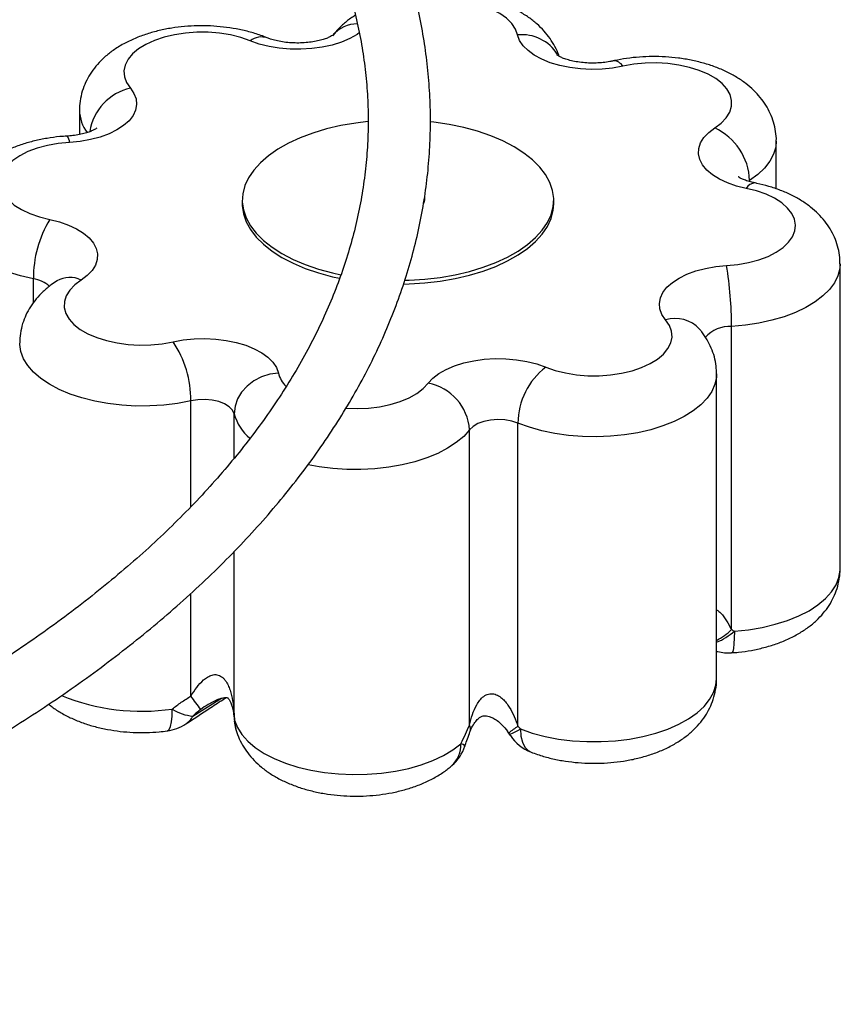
# Paper-space layout '_Trimétrica' of a CAD drawing. Header units: millimetres. Extents: x -1199 to -201, y -1196 to 140.
# Tile 5 of 7: x -386 to -201, y -1053 to -832. Entities that reach past the tile are written whole.
import ezdxf

# ---------------------------------------------------------------- set-up
doc = ezdxf.new("R2010")
doc.units = ezdxf.units.MM

psp = doc.layouts.new('_Trimétrica')

# ---------------------------------------------------------------- linework, layer by layer
at = {"color": 7, "linetype": 'Continuous', "lineweight": 25}
for p, q in [((-372.21, -852.4), (-372.21, -857.85)), ((-215.56, -870.07), (-215.56, -859.32)), ((-294.6, -872.61), (-294.6, -871.65)), ((-335.6, -872.61), (-335.6, -873.46)), ((-265.6, -873.46), (-265.6, -872.61)), ((-201.23, -955.5), (-201.23, -886.93)), ((-225.64, -969.19), (-225.64, -901)), ((-232.7, -901.75), (-232.81, -901.62)), ((-228.99, -980.24), (-228.99, -911.67)), ((-273.64, -990.93), (-273.64, -922.74)), ((-284.51, -990.67), (-284.51, -924.24)), ((-228.99, -974.08), (-228.76, -974.14)), ((-276.03, -992.02), (-275.53, -992.75)), ((-275.76, -992.45), (-275.36, -993.04))]:
    psp.add_line(p, q, dxfattribs=at)
at = {"color": 8, "linetype": 'Continuous', "lineweight": 25}
for p, q in [((-221.56, -868.43), (-221.56, -868.15)), ((-382.55, -895.68), (-382.55, -890.32)), ((-347.17, -941.58), (-347.17, -917.74)), ((-337.43, -930.64), (-337.43, -920.64)), ((-337.43, -988.83), (-337.43, -951.61)), ((-347.17, -984.16), (-347.17, -961.05)), ((-228.99, -974.05), (-228.75, -974.13)), ((-346.7, -988.62), (-340.26, -984.62)), ((-275.35, -993.03), (-275.53, -992.75))]:
    psp.add_line(p, q, dxfattribs=at)
at = {"color": 8, "linetype": 'Continuous', "lineweight": 25, "flags": 128}
for points in [[(-273.72, -835.43), (-274.19, -834.13), (-275.04, -832.87), (-276.23, -831.7), (-277.75, -830.62), (-279.55, -829.67), (-281.61, -828.87), (-283.87, -828.24), (-286.29, -827.78), (-288.81, -827.51), (-291.39, -827.43), (-293.95, -827.55), (-296.46, -827.86), (-296.59, -827.88)], [(-309.25, -834.93), (-309.8, -835.32), (-311.44, -836.25), (-313.32, -837.06), (-315.4, -837.71), (-317.65, -838.21), (-320, -838.53), (-322.43, -838.68), (-324.87, -838.65), (-327.28, -838.43), (-329.6, -838.05), (-331.79, -837.49), (-333.8, -836.78)], [(-215.56, -859.34), (-215.69, -860.68), (-216.18, -862.29), (-217.02, -863.86), (-218.21, -865.38), (-219.73, -866.81), (-221.56, -868.15)], [(-382.55, -890.32), (-385.43, -889.64), (-388.14, -888.79), (-390.64, -887.78), (-392.9, -886.63), (-394.88, -885.36), (-396.57, -883.97), (-397.94, -882.5), (-398.96, -880.96), (-399.64, -879.36), (-399.95, -877.73), (-399.98, -877.16)], [(-201.23, -886.91), (-201.3, -887.97), (-201.72, -889.59), (-202.49, -891.17), (-203.62, -892.7), (-205.07, -894.15), (-206.85, -895.5), (-208.91, -896.75), (-211.24, -897.86), (-213.8, -898.82), (-216.55, -899.63), (-219.47, -900.26), (-222.52, -900.72), (-225.64, -901)], [(-347.17, -917.74), (-350.15, -918.3), (-353.23, -918.69), (-356.38, -918.89), (-359.55, -918.9), (-362.71, -918.72), (-365.8, -918.36), (-368.79, -917.81), (-371.64, -917.09), (-374.31, -916.21), (-376.76, -915.18), (-378.97, -914), (-380.9, -912.71), (-382.52, -911.3), (-383.82, -909.81), (-384.79, -908.26), (-385.39, -906.65), (-385.64, -905.03), (-385.64, -904.73)], [(-228.99, -911.67), (-229.03, -912.4), (-229.38, -914.02), (-230.08, -915.61), (-231.14, -917.15), (-232.53, -918.62), (-234.25, -919.99), (-236.26, -921.26), (-238.53, -922.39), (-241.05, -923.39), (-243.77, -924.23), (-246.66, -924.9), (-249.69, -925.39), (-252.8, -925.7), (-255.96, -925.83), (-259.13, -925.77), (-262.27, -925.52), (-265.32, -925.08), (-268.26, -924.47), (-271.05, -923.69), (-273.64, -922.74)], [(-312.29, -919.42), (-309.82, -919.49), (-307.25, -919.37), (-304.75, -919.06), (-302.36, -918.56), (-300.13, -917.89), (-298.13, -917.06), (-296.38, -916.08), (-294.94, -914.98), (-293.82, -913.78)], [(-284.51, -924.24), (-285.84, -925.73), (-287.5, -927.12), (-289.45, -928.41), (-291.68, -929.57), (-294.15, -930.59), (-296.84, -931.46), (-299.7, -932.16), (-302.7, -932.69), (-305.8, -933.04), (-308.95, -933.2), (-312.12, -933.18), (-315.27, -932.96), (-318.34, -932.57), (-320.82, -932.1)], [(-224.98, -969.53), (-221.8, -969.21), (-218.73, -968.69), (-215.79, -968), (-213.04, -967.13), (-210.5, -966.1), (-208.21, -964.93), (-206.2, -963.62), (-204.51, -962.2), (-203.14, -960.7), (-202.14, -959.11), (-201.5, -957.48), (-201.23, -955.82), (-201.23, -955.5)], [(-224.98, -969.53), (-225, -971.1), (-225.08, -972.42), (-225.21, -973.43), (-225.37, -974.1), (-225.58, -974.39), (-225.63, -974.4)], [(-273.1, -991.53), (-270.42, -992.46), (-267.54, -993.21), (-264.51, -993.79), (-261.37, -994.18), (-258.16, -994.38), (-254.93, -994.38), (-251.72, -994.19), (-248.57, -993.81), (-245.54, -993.23), (-242.66, -992.48), (-239.96, -991.56), (-237.5, -990.48), (-235.3, -989.27), (-233.39, -987.92), (-231.8, -986.47), (-230.55, -984.94), (-229.66, -983.34), (-229.14, -981.7), (-228.99, -980.24)], [(-352.51, -991.97), (-352.44, -991.96), (-352.06, -991.65), (-351.75, -990.97), (-351.53, -989.95), (-351.38, -988.62), (-351.34, -987.05)], [(-337.43, -988.83), (-337.46, -989.05), (-337.46, -989.08)], [(-337.34, -989.56), (-337.39, -989.73), (-337.39, -989.78)], [(-337.34, -989.56), (-337.15, -991.22), (-337.09, -991.45)], [(-273.1, -991.53), (-272.99, -993.12), (-272.65, -994.5), (-272.09, -995.6), (-271.34, -996.39), (-270.7, -996.74)]]:
    psp.add_lwpolyline(points, dxfattribs=at)
at = {"color": 7, "linetype": 'Continuous', "lineweight": 25, "flags": 128}
for points in [[(-333.8, -836.78), (-335.93, -836.03), (-338.25, -835.45), (-340.71, -835.05), (-343.26, -834.85), (-345.83, -834.83), (-348.39, -835.02), (-350.86, -835.39), (-353.2, -835.95), (-355.36, -836.67), (-357.28, -837.56), (-358.93, -838.58), (-360.28, -839.71), (-361.28, -840.93), (-361.93, -842.22), (-362.2, -843.54), (-362.09, -844.87), (-361.61, -846.17), (-360.76, -847.42)], [(-250.04, -842.48), (-252.35, -842.9), (-254.74, -843.14), (-257.18, -843.2), (-259.61, -843.09), (-261.98, -842.79), (-264.25, -842.33), (-266.37, -841.7), (-268.28, -840.92), (-269.96, -840.01), (-271.37, -838.98), (-272.48, -837.86), (-273.27, -836.67), (-273.72, -835.43)], [(-229.38, -856.36), (-227.93, -855.27), (-226.8, -854.07), (-226.03, -852.81), (-225.62, -851.49), (-225.6, -850.17), (-225.95, -848.85), (-226.68, -847.58), (-227.76, -846.37), (-229.18, -845.26), (-230.89, -844.27), (-232.87, -843.42), (-235.07, -842.73), (-237.44, -842.21), (-239.94, -841.88), (-242.5, -841.74), (-245.08, -841.79), (-247.61, -842.04), (-250.04, -842.48)], [(-360.76, -847.42), (-359.95, -848.61), (-359.48, -849.84), (-359.35, -851.1), (-359.58, -852.35), (-360.15, -853.57), (-361.06, -854.74), (-362.28, -855.83), (-363.79, -856.82), (-365.56, -857.68), (-367.56, -858.41), (-369.73, -858.98), (-372.04, -859.38), (-374.44, -859.62)], [(-307.35, -854.92), (-310.07, -855.25), (-313.43, -855.83), (-316.66, -856.59), (-319.73, -857.51), (-322.59, -858.58), (-325.24, -859.8), (-327.62, -861.15), (-329.74, -862.62), (-331.55, -864.18), (-333.04, -865.84), (-334.21, -867.57), (-335.02, -869.34), (-335.49, -871.15), (-335.6, -872.98), (-335.34, -874.8), (-334.73, -876.6), (-333.77, -878.36), (-332.47, -880.05), (-330.85, -881.68), (-328.91, -883.21), (-326.68, -884.63), (-324.19, -885.92), (-321.45, -887.09), (-318.5, -888.1), (-315.36, -888.95), (-313.45, -889.37)], [(-299.04, -890.61), (-298.11, -890.59), (-294.59, -890.36), (-291.13, -889.96), (-287.77, -889.38), (-284.54, -888.62), (-281.48, -887.7), (-278.61, -886.63), (-275.97, -885.41), (-273.58, -884.06), (-271.47, -882.6), (-269.66, -881.03), (-268.16, -879.37), (-267, -877.65), (-266.18, -875.87), (-265.72, -874.06), (-265.61, -872.23), (-265.86, -870.41), (-266.47, -868.61), (-267.43, -866.86), (-268.73, -865.16), (-270.36, -863.53), (-272.3, -862), (-274.52, -860.58), (-277.02, -859.29), (-279.76, -858.13), (-282.71, -857.11), (-285.84, -856.26), (-289.13, -855.58), (-292.53, -855.07), (-293.3, -854.98)], [(-222.32, -869.97), (-224.52, -869.42), (-226.54, -868.72), (-228.36, -867.88), (-229.92, -866.91), (-231.19, -865.84), (-232.15, -864.68), (-232.78, -863.47), (-233.07, -862.22), (-233, -860.96), (-232.59, -859.72), (-231.84, -858.53), (-230.76, -857.4), (-229.38, -856.36)], [(-374.44, -859.62), (-376.97, -859.86), (-379.41, -860.3), (-381.7, -860.91), (-383.78, -861.69), (-385.62, -862.62), (-387.18, -863.68), (-388.41, -864.84), (-389.3, -866.09), (-389.83, -867.39), (-389.98, -868.72), (-389.74, -870.04), (-389.14, -871.33), (-388.17, -872.56), (-386.86, -873.7), (-385.24, -874.74), (-383.35, -875.64), (-381.21, -876.38), (-378.89, -876.96)], [(-226.76, -887.31), (-224.23, -887.06), (-221.8, -886.63), (-219.51, -886.02), (-217.42, -885.24), (-215.58, -884.31), (-214.03, -883.25), (-212.79, -882.08), (-211.9, -880.83), (-211.38, -879.53), (-211.23, -878.21), (-211.46, -876.89), (-212.07, -875.6), (-213.03, -874.37), (-214.34, -873.22), (-215.96, -872.19), (-217.86, -871.29), (-219.99, -870.54), (-222.32, -869.97)], [(-335.6, -873.46), (-335.6, -873.83), (-335.34, -875.66), (-334.73, -877.46), (-333.77, -879.21), (-332.47, -880.91), (-330.85, -882.53), (-328.91, -884.06), (-326.68, -885.48), (-324.19, -886.78), (-321.45, -887.94), (-318.5, -888.95), (-315.36, -889.81), (-313.74, -890.17)], [(-299.34, -891.48), (-298.11, -891.44), (-294.59, -891.22), (-291.13, -890.82), (-287.77, -890.23), (-284.54, -889.48), (-281.48, -888.56), (-278.61, -887.49), (-275.97, -886.27), (-273.58, -884.92), (-271.47, -883.45), (-269.66, -881.88), (-268.16, -880.23), (-267, -878.5), (-266.18, -876.73), (-265.72, -874.92), (-265.6, -873.46)], [(-294.74, -873.25), (-294.61, -872.75), (-294.6, -872.61)], [(-378.89, -876.96), (-376.69, -877.5), (-374.66, -878.2), (-372.85, -879.04), (-371.29, -880.01), (-370.02, -881.09), (-369.05, -882.24), (-368.42, -883.46), (-368.14, -884.7), (-368.2, -885.96), (-368.61, -887.2), (-369.37, -888.4), (-370.45, -889.52), (-371.83, -890.56)], [(-240.45, -899.5), (-241.26, -898.32), (-241.73, -897.08), (-241.85, -895.83), (-241.63, -894.58), (-241.06, -893.35), (-240.15, -892.19), (-238.93, -891.1), (-237.42, -890.11), (-235.64, -889.24), (-233.65, -888.52), (-231.48, -887.95), (-229.16, -887.54), (-226.76, -887.31)], [(-371.83, -890.56), (-373.28, -891.66), (-374.41, -892.85), (-375.18, -894.12), (-375.58, -895.43), (-375.61, -896.76), (-375.25, -898.07), (-374.53, -899.35), (-373.44, -900.55), (-372.03, -901.66), (-370.32, -902.65), (-368.34, -903.51), (-366.14, -904.2), (-363.76, -904.72), (-361.27, -905.05), (-358.7, -905.19), (-356.13, -905.13), (-353.6, -904.88), (-351.16, -904.45)], [(-267.4, -910.15), (-265.27, -910.89), (-262.96, -911.47), (-260.5, -911.87), (-257.95, -912.08), (-255.37, -912.09), (-252.82, -911.91), (-250.34, -911.54), (-248, -910.98), (-245.85, -910.25), (-243.92, -909.37), (-242.27, -908.35), (-240.93, -907.22), (-239.92, -905.99), (-239.28, -904.71), (-239, -903.39), (-239.11, -902.06), (-239.6, -900.76), (-240.45, -899.5)], [(-351.16, -904.45), (-348.86, -904.03), (-346.46, -903.78), (-344.03, -903.72), (-341.59, -903.84), (-339.22, -904.13), (-336.95, -904.6), (-334.84, -905.23), (-332.92, -906.01), (-331.24, -906.92), (-329.83, -907.95), (-328.72, -909.07), (-327.94, -910.26), (-327.49, -911.49)], [(-293.82, -913.78), (-292.76, -912.65), (-291.4, -911.61), (-289.77, -910.67), (-287.89, -909.87), (-285.8, -909.21), (-283.56, -908.72), (-281.2, -908.39), (-278.78, -908.25), (-276.34, -908.28), (-273.93, -908.49), (-271.61, -908.88), (-269.42, -909.43), (-267.4, -910.15)], [(-327.49, -911.49), (-329.43, -911.77), (-331.29, -912.37), (-333.01, -913.26), (-334.52, -914.41), (-335.75, -915.78), (-336.67, -917.32), (-337.24, -918.96), (-337.43, -920.64)], [(-337.43, -920.64), (-337.8, -919.82), (-338.53, -919.07), (-339.57, -918.43), (-340.88, -917.92), (-342.38, -917.59), (-343.98, -917.45), (-345.61, -917.5), (-347.17, -917.74)], [(-273.64, -922.74), (-275.02, -922.3), (-276.57, -922.03), (-278.19, -921.96), (-279.81, -922.08), (-281.32, -922.39), (-282.66, -922.87), (-283.74, -923.5), (-284.51, -924.24)], [(-337.34, -989.56), (-336.71, -991.19), (-335.72, -992.78), (-334.37, -994.29), (-332.68, -995.71), (-330.69, -997.02), (-328.41, -998.2), (-325.87, -999.23), (-323.12, -1000.1), (-320.19, -1000.8), (-317.12, -1001.32), (-313.95, -1001.65), (-310.73, -1001.79), (-307.5, -1001.73), (-304.31, -1001.47), (-301.19, -1001.03), (-298.2, -1000.4), (-295.37, -999.59), (-292.75, -998.62), (-290.37, -997.49), (-288.26, -996.23), (-286.45, -994.85)]]:
    psp.add_lwpolyline(points, dxfattribs=at)
at = {"color": 8, "linetype": 'Continuous', "lineweight": 25}
for centre, radius, start, end in [((-309.69, -840.21), 7.26, 90.3285, 139.897), ((-331.28, -839.93), 4.03, 71.5463, 128.7234), ((-272.76, -844.87), 9.48, 31.9868, 95.7848), ((-252.15, -843.75), 2.46, 31.0873, 91.893), ((-358.19, -858.96), 11.82, 102.5284, 171.3994), ((-363.76, -852.22), 8.46, 181.2109, 217.6132), ((-376.33, -859.57), 1.89, 358.5638, 46.1376), ((-220.3, -871.01), 2.27, 90.835, 152.6438), ((-374.38, -895.78), 5.8, 63.9442, 119.9998), ((-383.51, -897.16), 6.91, 48.5067, 82.0474), ((-238.33, -906.71), 7.52, 42.6579, 106.3316), ((-226, -908.37), 7.38, 87.2558, 138.4786), ((-321.19, -909.88), 6.5, 194.3962, 224.8458), ((-327.02, -917.86), 10.77, 194.96, 230.4265), ((-235.92, -958.5), 14.83, 297.8506, 313.8834), ((-234.52, -958.64), 14.48, 292.4122, 311.2156), ((-358.21, -940.11), 47.44, 247.6713, 278.3324), ((-350.98, -986.39), 4.83, 303.7277, 332.4308), ((-286.38, -991.55), 2.07, 342.1834, 25.2765), ((-292.77, -995.11), 6.32, 312.4801, 2.3764), ((-286.86, -996.56), 1.76, 42.3323, 76.5006)]:
    psp.add_arc(centre, radius, start, end, dxfattribs=at)
at = {"color": 7, "linetype": 'Continuous', "lineweight": 25}
for centre, radius, start, end in [((-235.09, -868.64), 13.53, 2.078, 65.0659), ((-357.3, -890.06), 25.25, 148.7419, 180.5922), ((-304.05, -900.53), 78.41, 359.6595, 9.7097), ((-370.59, -917.52), 23.42, 359.4625, 33.9351), ((-257.48, -922.9), 16.16, 127.8957, 179.4578), ((-295.95, -925.05), 11.47, 4.0455, 79.2689), ((-226.34, -964.43), 10, 256.0275, 274.0581), ((-392.25, -1020.55), 57.92, 35.212, 38.9112), ((-346.15, -979.38), 9.26, 235.907, 266.555), ((-327.44, -988.86), 10, 185.3105, 194.9735), ((-353.81, -982.06), 10, 277.4931, 303.4292), ((-262.25, -1008.55), 20.98, 122.8878, 129.9455), ((-279.46, -981.94), 11.5, 289.9825, 303.517), ((-267.06, -987.43), 10, 214.0858, 248.678), ((-295.05, -992.22), 10, 310.9684, 341.6223)]:
    psp.add_arc(centre, radius, start, end, dxfattribs=at)
for points, knots in [([(-511.58, -680.35), (-508.35, -681.27), (-501.87, -683.11), (-492.35, -686.06), (-482.98, -689.13), (-473.79, -692.33), (-464.79, -695.66), (-455.98, -699.12), (-447.36, -702.71), (-438.95, -706.41), (-430.75, -710.23), (-422.78, -714.17), (-415.02, -718.21), (-407.5, -722.36), (-400.21, -726.62), (-393.17, -730.97), (-386.37, -735.42), (-379.83, -739.96), (-373.55, -744.59), (-367.52, -749.3), (-361.77, -754.08), (-356.29, -758.95), (-351.08, -763.88), (-346.15, -768.88), (-341.5, -773.95), (-337.14, -779.07), (-333.06, -784.25), (-329.28, -789.48), (-325.79, -794.76), (-322.59, -800.08), (-319.69, -805.44), (-317.08, -810.84), (-314.78, -816.28), (-312.78, -821.75), (-311.09, -827.25), (-309.7, -832.77), (-308.62, -838.32), (-307.85, -843.88), (-307.4, -849.46), (-307.26, -855.05), (-307.44, -860.65), (-307.93, -866.24), (-308.74, -871.82), (-309.86, -877.39), (-311.29, -882.93), (-313.04, -888.46), (-315.09, -893.95), (-317.45, -899.41), (-320.11, -904.84), (-323.07, -910.22), (-326.33, -915.56), (-329.88, -920.85), (-333.73, -926.08), (-337.87, -931.27), (-342.29, -936.39), (-347, -941.46), (-351.99, -946.46), (-357.25, -951.39), (-362.79, -956.24), (-368.6, -961.02), (-374.67, -965.72), (-381.01, -970.33), (-387.6, -974.86), (-394.44, -979.29), (-401.53, -983.63), (-408.86, -987.86), (-416.43, -992), (-424.23, -996.02), (-432.25, -999.94), (-440.48, -1003.74), (-448.93, -1007.42), (-457.58, -1010.98), (-466.43, -1014.41), (-475.46, -1017.72), (-484.68, -1020.9), (-494.08, -1023.95), (-503.64, -1026.86), (-513.36, -1029.63), (-523.23, -1032.26), (-533.25, -1034.75), (-543.4, -1037.09), (-553.68, -1039.29), (-564.08, -1041.33), (-574.59, -1043.23), (-585.21, -1044.97), (-595.91, -1046.56), (-606.7, -1047.99), (-617.57, -1049.27), (-628.5, -1050.39), (-639.5, -1051.35), (-650.54, -1052.15), (-661.62, -1052.79), (-671.48, -1053.23), (-677.64, -1053.39), (-680.1, -1053.46)], [0, 0, 0, 0, 0.010855, 0.021724, 0.03259, 0.043454, 0.054316, 0.065176, 0.076033, 0.086887, 0.09774, 0.108589, 0.119437, 0.130282, 0.141125, 0.151966, 0.162806, 0.173644, 0.184482, 0.19532, 0.206159, 0.216999, 0.227842, 0.238689, 0.249542, 0.260402, 0.271272, 0.282154, 0.293051, 0.303965, 0.314899, 0.325856, 0.336838, 0.347846, 0.358882, 0.369947, 0.381038, 0.392154, 0.40329, 0.414441, 0.4256, 0.436759, 0.44791, 0.459046, 0.470161, 0.481252, 0.492317, 0.503354, 0.514363, 0.525346, 0.536305, 0.547241, 0.558158, 0.569058, 0.579944, 0.590818, 0.601683, 0.612541, 0.623393, 0.634241, 0.645086, 0.65593, 0.666773, 0.677615, 0.688459, 0.699303, 0.710149, 0.720997, 0.731846, 0.742698, 0.753551, 0.764408, 0.775266, 0.786127, 0.79699, 0.807855, 0.818722, 0.829591, 0.840462, 0.851335, 0.86221, 0.873086, 0.883964, 0.894843, 0.905724, 0.916606, 0.927489, 0.938373, 0.949257, 0.960143, 0.971029, 0.981915, 0.992802, 1, 1, 1, 1]), ([(-481.45, -1034.54), (-478.77, -1033.64), (-472.91, -1031.68), (-464.08, -1028.48), (-454.92, -1024.98), (-445.95, -1021.35), (-437.18, -1017.59), (-428.61, -1013.7), (-420.26, -1009.69), (-412.11, -1005.55), (-404.19, -1001.29), (-396.5, -996.91), (-389.04, -992.42), (-381.82, -987.82), (-374.85, -983.12), (-368.13, -978.3), (-361.67, -973.39), (-355.47, -968.38), (-349.54, -963.27), (-343.88, -958.08), (-338.5, -952.8), (-333.41, -947.44), (-328.6, -942), (-324.09, -936.49), (-319.87, -930.91), (-315.95, -925.27), (-312.34, -919.57), (-309.03, -913.82), (-306.04, -908.03), (-303.36, -902.19), (-300.99, -896.32), (-298.93, -890.41), (-297.2, -884.48), (-295.77, -878.54), (-294.67, -872.57), (-293.88, -866.6), (-293.41, -860.62), (-293.26, -854.64), (-293.42, -848.66), (-293.9, -842.69), (-294.7, -836.73), (-295.8, -830.78), (-297.23, -824.85), (-298.96, -818.95), (-301.01, -813.07), (-303.37, -807.23), (-306.05, -801.41), (-309.03, -795.64), (-312.32, -789.92), (-315.91, -784.24), (-319.81, -778.62), (-324.01, -773.06), (-328.5, -767.57), (-333.29, -762.14), (-338.37, -756.79), (-343.72, -751.52), (-349.38, -746.33), (-353.73, -742.52), (-356.28, -740.47), (-356.76, -740.08)], [0, 0, 0, 0, 0.0151391, 0.0330999, 0.0510645, 0.0690328, 0.0870049, 0.1049809, 0.1229608, 0.1409445, 0.1589317, 0.1769224, 0.194916, 0.2129123, 0.2309104, 0.2489097, 0.2669088, 0.2849062, 0.3029004, 0.3208895, 0.3388712, 0.356843, 0.374802, 0.3927451, 0.4106689, 0.4285701, 0.446445, 0.4642904, 0.4821034, 0.4998815, 0.5176231, 0.5353277, 0.5529959, 0.5706295, 0.5882319, 0.6058077, 0.6233624, 0.640903, 0.6584365, 0.6759695, 0.6935083, 0.7110602, 0.7286319, 0.7462292, 0.7638566, 0.7815175, 0.7992139, 0.8169465, 0.8347149, 0.8525175, 0.8703522, 0.8882161, 0.9061061, 0.9240188, 0.9419509, 0.9598991, 0.9778603, 0.9958317, 1, 1, 1, 1]), ([(-264.42, -840.23), (-264.44, -840.15), (-264.65, -839.4), (-265.31, -838.04), (-266.4, -836.21), (-267.76, -834.51), (-269.37, -832.92), (-271.24, -831.45), (-273.37, -830.12), (-275.74, -828.95), (-278.32, -827.96), (-281.04, -827.17), (-283.86, -826.58), (-286.75, -826.19), (-289.67, -825.99), (-292.6, -826), (-295.02, -826.14), (-296.44, -826.35), (-296.9, -826.42)], [0, 0, 0, 0, 0.0069112, 0.0657654, 0.1253162, 0.1864244, 0.2498451, 0.3161862, 0.3856319, 0.4576583, 0.5311119, 0.6045533, 0.6774231, 0.7496632, 0.8214527, 0.8930681, 0.9648235, 1, 1, 1, 1]), ([(-310.19, -831.02), (-310.54, -831.24), (-311.58, -831.89), (-313.08, -833.15), (-314.43, -834.5), (-315.11, -835.36), (-315.33, -835.64)], [0, 0, 0, 0, 0.17552, 0.521173, 0.8468, 1, 1, 1, 1]), ([(-330.01, -836.1), (-330.49, -835.91), (-331.83, -835.38), (-334.14, -834.68), (-336.95, -834.05), (-339.83, -833.63), (-342.74, -833.4), (-345.67, -833.36), (-348.6, -833.53), (-351.49, -833.88), (-354.32, -834.44), (-357.09, -835.21), (-359.76, -836.2), (-362.31, -837.42), (-364.59, -838.84), (-366.55, -840.39), (-368.17, -842.02), (-369.53, -843.77), (-370.62, -845.61), (-371.47, -847.6), (-372.01, -849.73), (-372.24, -851.37), (-372.19, -852.25), (-372.19, -852.39)], [0, 0, 0, 0, 0.0299535, 0.0837113, 0.1369162, 0.1896534, 0.2420311, 0.2942426, 0.346514, 0.3990224, 0.4520107, 0.5057427, 0.5604595, 0.6162837, 0.672999, 0.722248, 0.7693509, 0.8144609, 0.8579845, 0.9003659, 0.9465844, 0.9913736, 1, 1, 1, 1]), ([(-315.16, -835.44), (-315.16, -835.44), (-315.13, -835.41), (-315.3, -835.55), (-315.74, -835.8), (-316.46, -836.14), (-317.44, -836.48), (-318.67, -836.81), (-320.09, -837.06), (-321.66, -837.23), (-323.32, -837.28), (-324.99, -837.21), (-326.58, -837.03), (-328.03, -836.74), (-329.19, -836.42), (-329.76, -836.2), (-330.01, -836.1)], [0, 0, 0, 0, 0.020098, 0.087764, 0.155648, 0.22524, 0.297599, 0.373105, 0.451529, 0.532269, 0.614534, 0.697463, 0.780024, 0.861266, 0.940492, 1, 1, 1, 1]), ([(-252.23, -841.29), (-252.47, -841.34), (-253.18, -841.49), (-254.47, -841.67), (-256.09, -841.79), (-257.76, -841.78), (-259.4, -841.65), (-260.94, -841.41), (-262.29, -841.09), (-263.4, -840.73), (-264.23, -840.36), (-264.72, -840.08), (-264.91, -839.92), (-264.87, -839.95), (-264.87, -839.96)], [0, 0, 0, 0, 0.048978, 0.143416, 0.239549, 0.336988, 0.434682, 0.531303, 0.625938, 0.717892, 0.806905, 0.893489, 0.979304, 1, 1, 1, 1]), ([(-215.57, -859.36), (-215.57, -859.34), (-215.51, -858.6), (-215.7, -857.15), (-216.13, -855.07), (-216.89, -853.09), (-217.89, -851.22), (-219.16, -849.46), (-220.67, -847.83), (-222.43, -846.31), (-224.46, -844.93), (-226.74, -843.69), (-229.24, -842.63), (-231.91, -841.76), (-234.7, -841.09), (-237.57, -840.62), (-240.48, -840.35), (-243.4, -840.27), (-246.33, -840.39), (-249.18, -840.7), (-251.13, -841.05), (-252.12, -841.27), (-252.23, -841.29)], [0, 0, 0, 0, 0.001595, 0.050428, 0.098595, 0.146585, 0.194981, 0.244401, 0.295474, 0.348768, 0.404601, 0.46279, 0.522556, 0.582738, 0.642564, 0.70186, 0.760717, 0.819336, 0.877967, 0.936823, 0.993077, 1, 1, 1, 1]), ([(-368.31, -856.43), (-368.31, -856.42), (-368.3, -856.41), (-368.55, -856.6), (-369.07, -856.88), (-369.87, -857.22), (-370.92, -857.57), (-372.21, -857.87), (-373.6, -858.1), (-374.57, -858.17), (-375.02, -858.2)], [0, 0, 0, 0, 0.074144, 0.198319, 0.324108, 0.453561, 0.588464, 0.729132, 0.874896, 1, 1, 1, 1]), ([(-375.02, -858.2), (-375.55, -858.24), (-377.06, -858.34), (-379.51, -858.67), (-382.34, -859.24), (-385.1, -860.03), (-387.76, -861.04), (-390.3, -862.29), (-392.56, -863.73), (-394.49, -865.3), (-396.09, -866.94), (-397.42, -868.69), (-398.48, -870.54), (-399.3, -872.55), (-399.81, -874.67), (-400.02, -876.26), (-399.97, -877.09), (-399.96, -877.18)], [0, 0, 0, 0, 0.042197, 0.119664, 0.197866, 0.277198, 0.358009, 0.440451, 0.524095, 0.596389, 0.665514, 0.731752, 0.795718, 0.858064, 0.925971, 0.991826, 1, 1, 1, 1]), ([(-220.33, -868.74), (-220.57, -868.69), (-221.26, -868.54), (-222.26, -868.24), (-223.2, -867.87), (-223.83, -867.54), (-224.13, -867.33), (-224.12, -867.33), (-224.12, -867.33)], [0, 0, 0, 0, 0.106429, 0.308178, 0.504459, 0.694774, 0.881665, 1, 1, 1, 1]), ([(-201.25, -886.89), (-201.26, -886.26), (-201.3, -884.92), (-201.74, -882.92), (-202.45, -880.93), (-203.43, -879.04), (-204.66, -877.28), (-206.14, -875.63), (-207.87, -874.1), (-209.87, -872.7), (-212.12, -871.44), (-214.59, -870.36), (-217.2, -869.48), (-219.15, -868.98), (-220.19, -868.77), (-220.33, -868.74)], [0, 0, 0, 0, 0.066811, 0.142239, 0.217282, 0.29285, 0.369901, 0.449422, 0.532322, 0.619169, 0.709786, 0.803052, 0.897198, 0.98618, 1, 1, 1, 1]), ([(-377.25, -890.73), (-377.69, -891.03), (-378.8, -891.78), (-380.39, -893.12), (-381.95, -894.78), (-383.24, -896.54), (-384.27, -898.41), (-385.04, -900.42), (-385.54, -902.53), (-385.61, -904), (-385.64, -904.71)], [0, 0, 0, 0, 0.092811, 0.233575, 0.368037, 0.496993, 0.621677, 0.743353, 0.87566, 1, 1, 1, 1]), ([(-377.08, -890.61), (-377.07, -890.61), (-377.04, -890.58), (-377.16, -890.67), (-377.25, -890.73)], [0, 0, 0, 0, 0.248353, 1, 1, 1, 1]), ([(-229.02, -911.67), (-229.03, -911.1), (-229.05, -909.81), (-229.45, -907.85), (-230.14, -905.84), (-231.1, -903.95), (-232.03, -902.57), (-232.64, -901.82), (-232.81, -901.62)], [0, 0, 0, 0, 0.156926, 0.349484, 0.540854, 0.733352, 0.929406, 1, 1, 1, 1]), ([(-225.63, -974.4), (-225.1, -974.36), (-223.6, -974.24), (-221.15, -973.88), (-218.33, -973.26), (-215.59, -972.44), (-212.95, -971.38), (-210.53, -970.13), (-208.39, -968.72), (-206.55, -967.2), (-204.98, -965.54), (-203.67, -963.78), (-202.64, -961.92), (-201.84, -959.91), (-201.37, -957.78), (-201.18, -956.26), (-201.23, -955.5), (-201.23, -955.48)], [0, 0, 0, 0, 0.042885, 0.121675, 0.201276, 0.282099, 0.364475, 0.44849, 0.524456, 0.597582, 0.667479, 0.734496, 0.799269, 0.862458, 0.931201, 0.997913, 1, 1, 1, 1]), ([(-347.17, -984.16), (-346.76, -983.49), (-346.32, -982.83), (-345.38, -981.6), (-344.88, -981.02), (-344.02, -980.27), (-343.72, -980.04), (-343.09, -979.66), (-342.75, -979.5), (-342.04, -979.31), (-341.67, -979.28), (-341.11, -979.37), (-340.93, -979.43), (-340.57, -979.58), (-340.41, -979.67), (-340.09, -979.9), (-339.94, -980.03), (-339.67, -980.32), (-339.54, -980.47), (-339.3, -980.8), (-339.19, -980.97), (-338.98, -981.32), (-338.89, -981.5), (-338.63, -982.05), (-338.49, -982.43), (-338.23, -983.21), (-338.12, -983.6), (-337.84, -984.8), (-337.71, -985.6), (-337.52, -987.21), (-337.46, -988.02), (-337.43, -988.83)], [0, 0, 0, 0, 0.125, 0.125, 0.25, 0.25, 0.3125, 0.3125, 0.375, 0.375, 0.4375, 0.4375, 0.46875, 0.46875, 0.5, 0.5, 0.53125, 0.53125, 0.5625, 0.5625, 0.59375, 0.59375, 0.625, 0.625, 0.6875, 0.6875, 0.75, 0.75, 0.875, 0.875, 1, 1, 1, 1]), ([(-270.7, -996.74), (-270.22, -996.92), (-268.86, -997.43), (-266.53, -998.1), (-263.71, -998.69), (-260.82, -999.07), (-257.9, -999.27), (-254.97, -999.26), (-252.05, -999.06), (-249.17, -998.67), (-246.35, -998.07), (-243.6, -997.26), (-240.94, -996.23), (-238.51, -995), (-236.34, -993.6), (-234.48, -992.09), (-232.88, -990.45), (-231.55, -988.7), (-230.5, -986.85), (-229.67, -984.84), (-229.17, -982.71), (-228.95, -981.13), (-229.01, -980.3), (-229.01, -980.21)], [0, 0, 0, 0, 0.030125, 0.084336, 0.13797, 0.191142, 0.243985, 0.296702, 0.349523, 0.402619, 0.45625, 0.510682, 0.566147, 0.622724, 0.674111, 0.72364, 0.770991, 0.816363, 0.860179, 0.902884, 0.949399, 0.994508, 1, 1, 1, 1]), ([(-351.34, -987.05), (-350.69, -986.5), (-350.01, -986), (-348.62, -985.05), (-347.9, -984.6), (-347.17, -984.16)], [0, 0, 0, 0, 0.5, 0.5, 1, 1, 1, 1]), ([(-348.29, -990.41), (-346.31, -989.09), (-343.31, -987.1), (-340.26, -985.13), (-339.23, -984.47)], [0, 0, 0, 0, 0.661939, 1, 1, 1, 1]), ([(-342.67, -985.68), (-342.27, -985.46), (-341.56, -985.05), (-340.55, -984.67), (-339.76, -984.49), (-339.27, -984.45), (-338.99, -984.49), (-338.97, -984.5), (-338.93, -984.53), (-338.84, -984.58), (-338.57, -984.91), (-338.26, -985.47), (-337.93, -986.33), (-337.65, -987.52), (-337.49, -988.47), (-337.46, -989.03), (-337.46, -989.07)], [0, 0, 0, 0, 0.092518, 0.165396, 0.233633, 0.287384, 0.338914, 0.405804, 0.47727, 0.555158, 0.624598, 0.701269, 0.784211, 0.881486, 0.991523, 1, 1, 1, 1]), ([(-284.51, -990.67), (-284.35, -989.86), (-284.14, -989.07), (-283.62, -987.53), (-283.3, -986.78), (-282.69, -985.72), (-282.46, -985.37), (-281.95, -984.74), (-281.67, -984.46), (-281.01, -983.97), (-280.65, -983.78), (-280.06, -983.63), (-279.86, -983.6), (-279.46, -983.6), (-279.26, -983.61), (-278.88, -983.69), (-278.69, -983.75), (-278.32, -983.9), (-278.15, -983.99), (-277.81, -984.19), (-277.65, -984.31), (-277.34, -984.55), (-277.19, -984.68), (-276.76, -985.08), (-276.5, -985.37), (-276.02, -985.99), (-275.79, -986.32), (-275.16, -987.32), (-274.8, -988.01), (-274.16, -989.45), (-273.88, -990.18), (-273.64, -990.93)], [0, 0, 0, 0, 0.125, 0.125, 0.25, 0.25, 0.3125, 0.3125, 0.375, 0.375, 0.4375, 0.4375, 0.46875, 0.46875, 0.5, 0.5, 0.53125, 0.53125, 0.5625, 0.5625, 0.59375, 0.59375, 0.625, 0.625, 0.6875, 0.6875, 0.75, 0.75, 0.875, 0.875, 1, 1, 1, 1]), ([(-379.12, -985.96), (-378.88, -986.16), (-378.01, -986.9), (-376.29, -987.97), (-373.97, -989.18), (-371.43, -990.21), (-368.73, -991.04), (-365.92, -991.67), (-363.05, -992.1), (-360.13, -992.33), (-357.2, -992.36), (-354.65, -992.23), (-353.1, -992.04), (-352.51, -991.97)], [0, 0, 0, 0, 0.037565, 0.133319, 0.232882, 0.334766, 0.436964, 0.538444, 0.63903, 0.738928, 0.838506, 0.938195, 1, 1, 1, 1]), ([(-344.92, -987.15), (-345.22, -987.36), (-345.52, -987.59), (-346.12, -988.07), (-346.42, -988.33), (-346.7, -988.62)], [0, 0, 0, 0, 0.5, 0.5, 1, 1, 1, 1]), ([(-337.45, -989.07), (-337.45, -989.08), (-337.44, -989.32), (-337.42, -989.55), (-337.39, -989.78)], [0, 0, 0, 0, 0.047065, 1, 1, 1, 1]), ([(-284.4, -992.18), (-284.39, -992.13), (-284.21, -991.57), (-283.74, -990.65), (-283, -989.6), (-282.3, -988.96), (-281.72, -988.66), (-281.28, -988.54), (-280.68, -988.57), (-280.05, -988.71), (-279.23, -989.07), (-278.21, -989.7), (-277.1, -990.7), (-276.23, -991.66), (-275.83, -992.33), (-275.74, -992.48)], [0, 0, 0, 0, 0.01368, 0.155659, 0.266146, 0.366041, 0.45011, 0.524411, 0.565884, 0.609926, 0.669853, 0.745543, 0.846697, 0.964747, 1, 1, 1, 1]), ([(-337.1, -991.44), (-336.91, -992.05), (-336.51, -993.35), (-335.59, -995.19), (-334.4, -996.98), (-332.96, -998.65), (-331.27, -1000.2), (-329.32, -1001.63), (-327.11, -1002.91), (-324.67, -1004.02), (-322.04, -1004.95), (-319.28, -1005.68), (-316.44, -1006.21), (-313.54, -1006.54), (-310.61, -1006.67), (-307.68, -1006.61), (-304.78, -1006.35), (-301.91, -1005.89), (-299.1, -1005.23), (-296.38, -1004.36), (-293.76, -1003.25), (-291.39, -1001.95), (-289.65, -1000.75), (-288.76, -1000), (-288.49, -999.78)], [0, 0, 0, 0, 0.03611, 0.075817, 0.116134, 0.157664, 0.200896, 0.246172, 0.293481, 0.342313, 0.391788, 0.441072, 0.489934, 0.538399, 0.586615, 0.63478, 0.683085, 0.731712, 0.780903, 0.830896, 0.881877, 0.933839, 0.980279, 1, 1, 1, 1]), ([(-286.45, -994.85), (-286.11, -994.09), (-285.77, -993.37), (-285.12, -991.99), (-284.8, -991.32), (-284.51, -990.67)], [0, 0, 0, 0, 0.5, 0.5, 1, 1, 1, 1]), ([(-285.56, -995.38), (-285.54, -995.32), (-285.36, -994.76), (-284.96, -993.68), (-284.6, -992.7), (-284.42, -992.18)], [0, 0, 0, 0, 0.0510642, 0.5004472, 1, 1, 1, 1])]:
    psp.add_open_spline(points, degree=3, knots=knots, dxfattribs=at)
at = {"color": 8, "linetype": 'Continuous', "lineweight": 25}
for points, knots in [([(-228.99, -964.71), (-228.66, -964.96), (-227.84, -965.57), (-226.72, -967.2), (-226, -968.52), (-225.64, -969.19)], [0, 0, 0, 0, 0.25255, 0.62257, 1, 1, 1, 1]), ([(-342.65, -985.72), (-342.87, -985.83), (-343.7, -986.25), (-344.41, -986.77), (-344.92, -987.15)], [0, 0, 0, 0, 0.270887, 1, 1, 1, 1])]:
    psp.add_open_spline(points, degree=3, knots=knots, dxfattribs=at)
at = {"color": 7, "linetype": 'Continuous', "lineweight": 25}
for points in [[(-225.64, -969.19), (-225.42, -969.3), (-225.19, -969.41), (-224.98, -969.53)], [(-337.43, -988.83), (-337.4, -989.07), (-337.37, -989.31), (-337.34, -989.56)], [(-273.64, -990.93), (-273.46, -991.13), (-273.28, -991.33), (-273.1, -991.53)], [(-275.53, -992.75), (-275.59, -992.65), (-275.65, -992.56), (-275.71, -992.47)]]:
    psp.add_open_spline(points, degree=3, dxfattribs=at)

doc.saveas('drawing.dxf')
